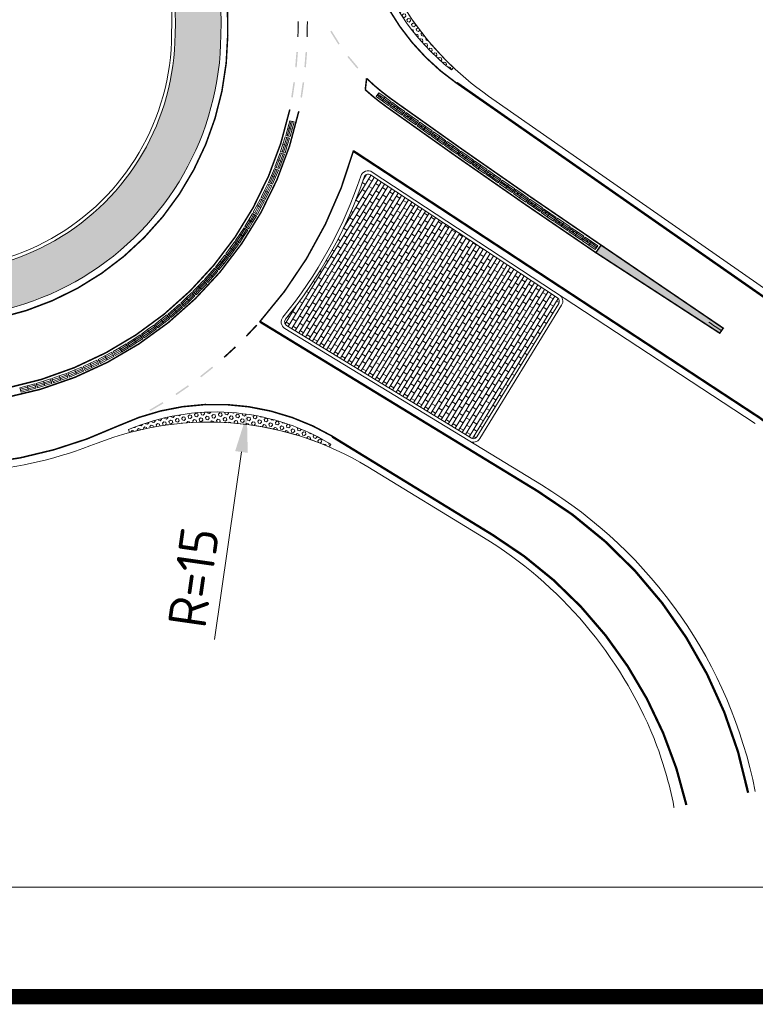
# Model space of a CAD drawing. Header units: metres. Extents: x -699 to 2316, y -1199 to 781.
# Tile 137 of 256: x -158 to -110, y -31 to 33. Entities that reach past the tile are written whole.
import ezdxf

# ---------------------------------------------------------------- set-up
doc = ezdxf.new("R2010")
doc.units = ezdxf.units.M
doc.header["$PDMODE"] = 1
for name, color, linetype, lineweight in [('N-WE-VH-KANTOPSLUITING-G', 251, 'Continuous', 35), ('N-WE-VH-KANTVERHARDING-G', 210, 'Continuous', 35), ('N-WE-VH-VERHARDING_BETON-A', 252, 'Continuous', 18), ('N-WE-VH-VERHARDING_BETONSTRAATSTEEN-A', 252, 'Continuous', 18), ('N-WE-VW-MARKERING_DIVERS-G', 7, 'Continuous', 18), ('X-XX-AL-M', 7, 'Continuous', 18)]:
    doc.layers.add(name, color=color, linetype=linetype, lineweight=lineweight)
doc.layers.add('X-XX-AL-TEKENBLAD_VIEWPORT-G', color=7, linetype='Continuous', lineweight=18, plot=False)
doc.styles.add('NLCS-ISO-M1000-T25', font='NLCS-ISO.ttf', dxfattribs={"height": 2.5})
doc.dimstyles.new('NLCS-M1000-T25-PIJL_A_L2_H2', dxfattribs={"dimtxt": 2.5, "dimasz": 2.5, "dimexe": 2, "dimexo": 2, "dimgap": 0.7, "dimtad": 1, "dimzin": 0, "dimdsep": 46, "dimtxsty": 'NLCS-ISO-M1000-T25', "dimcen": 0, "dimdle": 2, "dimclrd": 256, "dimclre": 256, "dimclrt": 256, "dimazin": 0, "dimtfac": 1, "dimtdec": 3, "dimtofl": 0, "dimtmove": 0, "dimatfit": 3, "dimfxl": 2, "dimtfillclr": 256, "dimtolj": 1, "dimtzin": 0, "dimlwd": -1, "dimlwe": -1, "dimarcsym": 0})
pattern_1 = [(45, (-158964.0722667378, -504202.5979719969), (-0.1530931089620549, 0.1530931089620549), [0.125, -0.25]), (165, (-158964.0722667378, -504202.5979719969), (-0.05603596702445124, -0.209129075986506), [0.125, -0.25]), (104.9999999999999, (-158963.9838783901, -504202.5095836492), (-0.209129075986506, -0.05603596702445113), [0.125, -0.25])]

# ---------------------------------------------------------------- blocks, each defined once
blk = doc.blocks.new('*D2312')
at = {"layer": 'Defpoints', "color": 0, "transparency": 16777216}
for p in [(-143.1748215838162, 7.647912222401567), (-145.2345506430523, -6.755560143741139)]:
    blk.add_point(p, dxfattribs=at)
at = {"layer": 'X-XX-AL-M', "transparency": 16777216}
blk.add_line((-145.2840973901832, -7.102035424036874), (-143.528726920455, 5.173088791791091), dxfattribs=at)
blk.add_solid([(-143.9411974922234, 5.232073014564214), (-143.1162563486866, 5.114104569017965), (-143.1748215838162, 7.647912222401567)], dxfattribs=at)
at = {"layer": 'X-XX-AL-M', "transparency": 16777216, "insert": (-146.6729845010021, -3.039509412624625), "char_height": 2.5, "attachment_point": 5, "rotation": 81.86174966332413, "style": 'NLCS-ISO-M1000-T25'}
blk.add_mtext('\\A1;R=15', dxfattribs=at)

msp = doc.modelspace()

# ---------------------------------------------------------------- hatches: boundary and pattern name
at = {"layer": 'N-WE-VH-VERHARDING_BETON-A'}
h = msp.add_hatch(dxfattribs=at)
h.set_pattern_fill('HONEY', color=256, scale=0.2, style=0)
h.set_pattern_definition([(0, (0, 50), (0.9525000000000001, 0.549926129), [0.635, -1.27]), (120, (0, 50), (-0.9524999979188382, 0.5499261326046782), [0.6349999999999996, -1.269999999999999]), (59.99999999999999, (0, 50), (2.081161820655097e-09, 1.099852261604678), [-1.27, 0.635])])
edge = h.paths.add_edge_path()
edge.add_arc((-163.5266976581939, 32.60123529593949), 18.64999999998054, 242.5517110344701, 359.60372892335)
edge.add_arc((-168.2587792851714, 33.39913466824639), 23.39999999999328, 357.7298905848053, 421.7525362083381)
edge.add_line((-157.1840115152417, 54.01246818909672), (-159.6625170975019, 49.94986710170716))
edge.add_arc((-168.2587797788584, 33.39913394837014), 18.64999999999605, 62.55314824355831, 179.9572613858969)
edge.add_arc((-163.5232190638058, 32.59097940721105), 23.3999999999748, 177.9867259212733, 241.7310755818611)
edge.add_line((-174.6057069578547, 11.98179548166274), (-172.1233754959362, 16.05071777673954))
edge = h.paths.add_edge_path(flags=16)
edge.add_arc((-163.5266976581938, 32.60123529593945), 15.64999999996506, 239.6418630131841, 359.7816361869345)
edge.add_arc((-168.2587792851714, 33.39913466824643), 20.39999999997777, 357.5907777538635, 419.4037620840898)
edge.add_line((-157.8754873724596, 50.95895383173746), (-160.3496327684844, 46.9034996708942))
edge.add_arc((-168.2587797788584, 33.39913394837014), 15.64999999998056, 59.6436312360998, 180.1443515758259)
edge.add_arc((-163.5232190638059, 32.59097940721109), 20.39999999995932, 177.8404325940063, 239.3791342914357)
edge.add_line((-173.9140578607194, 15.03562497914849), (-171.4362614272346, 19.09711366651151))
h = msp.add_hatch(dxfattribs=at)
h.set_pattern_fill('HEX', color=256, angle=44.99999999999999, style=0)
h.set_pattern_definition(pattern_1)
edge = h.paths.add_edge_path()
edge.add_arc((-115.9034709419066, 44.88310906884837), 19.99999999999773, 199.6458826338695, 226.6391120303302, ccw=False)
edge.add_line((-134.7392413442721, 38.1589917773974), (-134.927599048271, 38.09175060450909))
edge.add_arc((-120.8244467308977, 41.66996170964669), 14.54999999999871, 194.2365145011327, 232.0484801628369)
edge.add_line((-129.7726165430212, 30.19682974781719), (-129.6352982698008, 30.34223845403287))
h = msp.add_hatch(dxfattribs=at)
h.set_pattern_fill('HEX', color=256, angle=44.99999999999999, style=0)
h.set_pattern_definition(pattern_1)
edge = h.paths.add_edge_path()
edge.add_line((-137.8232667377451, 5.766028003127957), (-137.6809695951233, 5.679211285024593))
edge.add_line((-137.6809695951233, 5.679211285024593), (-137.76013776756, 5.495547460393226))
edge.add_arc((-145.6769550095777, -12.87083500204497), 20.00000000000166, 66.68157320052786, 105.0585600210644)
edge.add_line((-150.8730779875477, 6.442380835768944), (-150.9250392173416, 6.635512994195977))
edge.add_arc((-145.2345506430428, -6.75556014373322), 14.54999999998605, 59.37916666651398, 113.02289166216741, ccw=False)
at = {"layer": 'N-WE-VH-VERHARDING_BETONSTRAATSTEEN-A'}
h = msp.add_hatch(dxfattribs=at)
h.set_pattern_fill('AR-BRSTD', color=256, scale=0.1, angle=58.6130000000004, style=0)
h.set_pattern_definition([(58.6130000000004, (-158964.0722667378, -504202.5979719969), (-0.2276735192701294, 0.1389016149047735), []), (148.6130000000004, (-158964.0722667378, -504202.5979719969), (-0.4359999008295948, -0.2025659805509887), [0.2667, -0.2667])])
edge = h.paths.add_edge_path()
edge.add_arc((-135.2348847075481, 23.08305118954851), 0.274999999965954, 56.72633778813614, 161.404850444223)
edge.add_arc((-163.526708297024, 32.60124228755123), 29.57501245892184, 320.70252560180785, 341.40557243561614, ccw=False)
edge.add_arc((-140.4267310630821, 13.69583841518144), 0.2749999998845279, 140.7038277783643, 238.6133041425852)
edge.add_line((-140.5699542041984, 13.46107868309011), (-128.4689507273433, 6.078450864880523))
edge.add_arc((-128.3353785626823, 6.318832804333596), 0.2749999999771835, 240.9405434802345, 269.9999999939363)
edge.add_arc((-128.3353785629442, 6.318832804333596), 0.2749999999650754, 270.0000000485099, 328.4541853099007)
edge.add_line((-128.1010174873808, 6.174958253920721), (-122.7459253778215, 14.89800997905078))
edge.add_arc((-122.9802890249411, 15.04188034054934), 0.2750000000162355, 328.4535211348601, 328.45520939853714, ccw=False)
edge.add_arc((-122.9802864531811, 15.04188452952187), 0.274999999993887, 328.452497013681, 413.4477446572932)
edge.add_line((-122.8165086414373, 15.26279588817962), (-135.084009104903, 23.31296759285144))
at = {"layer": 'N-WE-VW-MARKERING_DIVERS-G'}
msp.add_hatch(color=256, dxfattribs=at).paths.add_polyline_path([(-119.970587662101, 18.7218572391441), (-120.3131799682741, 18.22921565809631), (-112.1976742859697, 12.95405125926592), (-111.9695592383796, 13.28163507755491)])

# ---------------------------------------------------------------- linework, layer by layer
at = {"layer": 'N-WE-VH-KANTOPSLUITING-G', "lineweight": 5}
for p, q in [((-134.7051311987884, 28.45512357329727), (-134.5270131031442, 28.6965235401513)), ((-134.3027979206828, 28.15826008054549), (-134.7051311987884, 28.45512357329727)), ((-134.2434252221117, 28.23872673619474), (-134.6457585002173, 28.53559022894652)), ((-134.1840525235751, 28.31919339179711), (-134.5863858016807, 28.6160568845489)), ((-134.1246798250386, 28.39966004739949), (-134.5270131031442, 28.6965235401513)), ((-134.3027979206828, 28.15826008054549), (-134.1246798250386, 28.39966004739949)), ((-133.722346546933, 28.10279655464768), (-134.1246798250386, 28.39966004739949)), ((-133.9004646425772, 27.86139658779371), (-134.3027979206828, 28.15826008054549)), ((-133.8410919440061, 27.94186324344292), (-134.2434252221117, 28.23872673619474)), ((-133.7817192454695, 28.0223298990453), (-134.1840525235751, 28.31919339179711)), ((-133.9004646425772, 27.86139658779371), (-133.722346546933, 28.10279655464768)), ((-133.8136033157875, 27.80705489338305), (-133.6390601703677, 28.05105220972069)), ((-133.4069411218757, 27.51614965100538), (-133.8136033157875, 27.80705489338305)), ((-133.3487600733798, 27.59748208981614), (-133.7554222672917, 27.88838733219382)), ((-133.2905790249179, 27.67881452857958), (-133.6972412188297, 27.96971977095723)), ((-133.2323979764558, 27.76014696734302), (-133.6390601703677, 28.05105220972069)), ((-133.4069411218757, 27.51614965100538), (-133.2323979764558, 27.76014696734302)), ((-132.825735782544, 27.46924172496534), (-133.2323979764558, 27.76014696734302)), ((-133.0002789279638, 27.2252444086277), (-133.4069411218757, 27.51614965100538)), ((-132.942097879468, 27.30657684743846), (-133.3487600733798, 27.59748208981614)), ((-132.883916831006, 27.3879092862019), (-133.2905790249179, 27.67881452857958)), ((-133.0002789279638, 27.2252444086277), (-132.825735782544, 27.46924172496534)), ((-132.9186690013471, 27.1669779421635), (-132.7445737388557, 27.41129503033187)), ((-132.511473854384, 26.87681917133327), (-132.9186690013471, 27.1669779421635)), ((-132.4534421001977, 26.9582582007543), (-132.8606372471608, 27.24841697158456)), ((-132.3954103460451, 27.03969723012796), (-132.8026054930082, 27.32985600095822)), ((-132.3373785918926, 27.12113625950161), (-132.7445737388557, 27.41129503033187)), ((-132.511473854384, 26.87681917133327), (-132.3373785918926, 27.12113625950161)), ((-131.9301834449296, 26.83097748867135), (-132.3373785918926, 27.12113625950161)), ((-140.5008340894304, 26.38576307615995), (-140.3705306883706, 26.86848558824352)), ((-140.4042895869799, 26.35970239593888), (-140.2739861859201, 26.84242490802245)), ((-140.3705306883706, 26.86848558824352), (-140.0808971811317, 26.79030354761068)), ((-140.3077450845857, 26.33364171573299), (-140.177441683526, 26.81636422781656)), ((-140.2112005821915, 26.30758103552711), (-140.0808971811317, 26.79030354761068)), ((-132.1042787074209, 26.58666040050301), (-132.511473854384, 26.87681917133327)), ((-132.0462469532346, 26.66809942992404), (-132.4534421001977, 26.9582582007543)), ((-131.9882151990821, 26.7495384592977), (-132.3954103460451, 27.03969723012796)), ((-132.1042787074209, 26.58666040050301), (-131.9301834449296, 26.83097748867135)), ((-132.0225620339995, 26.52854373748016), (-131.848915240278, 26.77317977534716)), ((-131.6148353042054, 26.23913241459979), (-132.0225620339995, 26.52854373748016)), ((-131.5569530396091, 26.3206777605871), (-131.9646797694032, 26.61008908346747)), ((-131.4990707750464, 26.40222310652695), (-131.9067975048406, 26.69163442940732)), ((-131.4411885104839, 26.48376845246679), (-131.848915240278, 26.77317977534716)), ((-131.6148353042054, 26.23913241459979), (-131.4411885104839, 26.48376845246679)), ((-131.0334617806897, 26.19435712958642), (-131.4411885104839, 26.48376845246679)), ((-140.8097910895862, 25.3373077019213), (-140.6575074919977, 25.81355312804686)), ((-140.6575074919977, 25.81355312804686), (-140.3717602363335, 25.72218296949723)), ((-140.6311374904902, 25.90304056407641), (-140.5008340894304, 26.38576307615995)), ((-140.6311374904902, 25.90304056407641), (-140.3415039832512, 25.82485852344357)), ((-140.5345929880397, 25.87697988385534), (-140.4042895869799, 26.35970239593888)), ((-140.5008340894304, 26.38576307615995), (-140.2112005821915, 26.30758103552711)), ((-140.4380484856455, 25.85091920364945), (-140.3077450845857, 26.33364171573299)), ((-140.3415039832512, 25.82485852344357), (-140.2112005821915, 26.30758103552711)), ((-131.2071085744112, 25.94972109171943), (-131.6148353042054, 26.23913241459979)), ((-131.1492263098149, 26.03126643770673), (-131.5569530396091, 26.3206777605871)), ((-131.0913440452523, 26.11281178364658), (-131.4990707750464, 26.40222310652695)), ((-131.2071085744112, 25.94972109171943), (-131.0334617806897, 26.19435712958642)), ((-131.1252854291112, 25.89175442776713), (-130.9520876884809, 26.13670859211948)), ((-130.7170284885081, 25.60309152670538), (-131.1252854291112, 25.89175442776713)), ((-130.6592959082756, 25.6847429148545), (-131.0675528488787, 25.97340581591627)), ((-130.6015633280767, 25.76639430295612), (-131.0098202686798, 26.05505720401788)), ((-130.5438307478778, 25.84804569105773), (-130.9520876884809, 26.13670859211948)), ((-130.7170284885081, 25.60309152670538), (-130.5438307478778, 25.84804569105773)), ((-130.1355738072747, 25.55938278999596), (-130.5438307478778, 25.84804569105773)), ((-140.9620746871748, 24.8610622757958), (-140.8097910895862, 25.3373077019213)), ((-140.8668256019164, 24.83060555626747), (-140.7145420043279, 25.30685098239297)), ((-140.8097910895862, 25.3373077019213), (-140.524043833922, 25.24593754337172)), ((-140.7715765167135, 24.80014883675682), (-140.6192929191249, 25.27639426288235)), ((-140.7145420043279, 25.30685098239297), (-140.5622584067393, 25.78309640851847)), ((-140.6763274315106, 24.76969211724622), (-140.524043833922, 25.24593754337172)), ((-140.6192929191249, 25.27639426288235), (-140.4670093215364, 25.75263968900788)), ((-140.524043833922, 25.24593754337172), (-140.3717602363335, 25.72218296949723)), ((-130.308771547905, 25.31442862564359), (-130.7170284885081, 25.60309152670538)), ((-130.2510389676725, 25.39608001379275), (-130.6592959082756, 25.6847429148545)), ((-130.1933063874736, 25.47773140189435), (-130.6015633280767, 25.76639430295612)), ((-130.308771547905, 25.31442862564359), (-130.1355738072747, 25.55938278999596)), ((-130.2268422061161, 25.25661215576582), (-130.0540941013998, 25.50188362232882)), ((-129.8180564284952, 24.96869864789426), (-130.2268422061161, 25.25661215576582)), ((-129.7604737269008, 25.05045580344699), (-130.1692595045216, 25.33836931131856)), ((-129.7028910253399, 25.13221295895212), (-130.1116768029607, 25.42012646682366)), ((-129.645308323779, 25.21397011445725), (-130.0540941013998, 25.50188362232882)), ((-129.8180564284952, 24.96869864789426), (-129.645308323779, 25.21397011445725)), ((-129.2365225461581, 24.92605660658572), (-129.645308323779, 25.21397011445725)), ((-141.1664610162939, 24.30410894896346), (-140.9925170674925, 24.7728770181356)), ((-141.0727074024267, 24.26932015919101), (-140.8987634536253, 24.73808822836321)), ((-140.9925170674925, 24.7728770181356), (-140.7112562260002, 24.66851064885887)), ((-140.9789537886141, 24.23453136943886), (-140.8050098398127, 24.70329943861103)), ((-140.9620746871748, 24.8610622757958), (-140.6763274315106, 24.76969211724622)), ((-140.8852001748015, 24.1997425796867), (-140.7112562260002, 24.66851064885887)), ((-129.4092706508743, 24.68078514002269), (-129.8180564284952, 24.96869864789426)), ((-129.3516879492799, 24.76254229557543), (-129.7604737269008, 25.05045580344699)), ((-129.294105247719, 24.84429945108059), (-129.7028910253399, 25.13221295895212)), ((-129.4092706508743, 24.68078514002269), (-129.2365225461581, 24.92605660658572)), ((-129.327235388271, 24.62311905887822), (-129.154937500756, 24.86870700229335)), ((-128.9179221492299, 24.33595591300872), (-129.327235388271, 24.62311905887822)), ((-128.860489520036, 24.41781856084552), (-129.2698027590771, 24.70498170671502)), ((-128.8030568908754, 24.49968120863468), (-129.2123701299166, 24.78684435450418)), ((-128.7456242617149, 24.58154385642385), (-129.154937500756, 24.86870700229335)), ((-128.9179221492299, 24.33595591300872), (-128.7456242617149, 24.58154385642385)), ((-128.3363110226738, 24.29438071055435), (-128.7456242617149, 24.58154385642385)), ((-141.3404049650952, 23.83534087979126), (-141.1664610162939, 24.30410894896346)), ((-141.2466513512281, 23.80055209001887), (-141.0727074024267, 24.26932015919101)), ((-141.1664610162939, 24.30410894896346), (-140.8852001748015, 24.1997425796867)), ((-141.1528977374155, 23.76576330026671), (-140.9789537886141, 24.23453136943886)), ((-141.0591441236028, 23.73097451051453), (-140.8852001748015, 24.1997425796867)), ((-128.5086089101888, 24.04879276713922), (-128.9179221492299, 24.33595591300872)), ((-128.4511762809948, 24.13065541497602), (-128.860489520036, 24.41781856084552)), ((-128.3937436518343, 24.21251806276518), (-128.8030568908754, 24.49968120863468)), ((-128.5086089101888, 24.04879276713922), (-128.3363110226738, 24.29438071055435)), ((-128.4264680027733, 23.9912772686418), (-128.2546209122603, 24.23718086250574)), ((-128.0166286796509, 23.70486545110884), (-128.4264680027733, 23.9912772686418)), ((-127.9593463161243, 23.78683331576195), (-128.3691856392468, 24.0732451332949)), ((-127.902063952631, 23.86880118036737), (-128.3119032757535, 24.15521299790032)), ((-127.8447815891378, 23.95076904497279), (-128.2546209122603, 24.23718086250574)), ((-128.0166286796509, 23.70486545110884), (-127.8447815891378, 23.95076904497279)), ((-127.4922246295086, 23.58238936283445), (-127.902063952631, 23.86880118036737)), ((-127.4349422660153, 23.66435722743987), (-127.8447815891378, 23.95076904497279)), ((-141.7653337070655, 22.82803072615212), (-141.5700947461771, 23.28833687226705)), ((-141.6732724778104, 22.78898293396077), (-141.4780335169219, 23.2492890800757)), ((-141.5700947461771, 23.28833687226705), (-141.3748557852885, 23.74864301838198)), ((-141.5700947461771, 23.28833687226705), (-141.2939110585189, 23.17119349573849)), ((-141.4780335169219, 23.2492890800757), (-141.2827945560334, 23.70959522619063)), ((-141.3859722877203, 23.21024128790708), (-141.1907333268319, 23.67054743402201)), ((-141.3748557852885, 23.74864301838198), (-141.0986720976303, 23.63149964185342)), ((-141.3404049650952, 23.83534087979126), (-141.0591441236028, 23.73097451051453)), ((-141.2939110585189, 23.17119349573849), (-141.0986720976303, 23.63149964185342)), ((-127.6067893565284, 23.41845363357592), (-128.0166286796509, 23.70486545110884)), ((-127.5495069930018, 23.50042149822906), (-127.9593463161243, 23.78683331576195)), ((-127.6067893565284, 23.41845363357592), (-127.4349422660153, 23.66435722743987)), ((-127.5245430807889, 23.36108891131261), (-127.3531473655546, 23.60730732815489)), ((-127.1141790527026, 23.07542938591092), (-127.5245430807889, 23.36108891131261)), ((-127.0570471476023, 23.15750219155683), (-127.4674111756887, 23.44316171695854)), ((-126.9999152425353, 23.23957499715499), (-127.4102792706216, 23.5252345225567)), ((-126.9427833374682, 23.32164780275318), (-127.3531473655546, 23.60730732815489)), ((-127.1141790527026, 23.07542938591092), (-126.9427833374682, 23.32164780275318)), ((-126.5895512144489, 22.95391547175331), (-126.9999152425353, 23.23957499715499)), ((-126.5324193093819, 23.03598827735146), (-126.9427833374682, 23.32164780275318)), ((-142.0198445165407, 22.29212492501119), (-141.803720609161, 22.74300235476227)), ((-141.929669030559, 22.24890014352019), (-141.7135451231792, 22.69977757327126)), ((-141.8394935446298, 22.20567536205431), (-141.6233696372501, 22.65655279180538)), ((-141.803720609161, 22.74300235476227), (-141.5331941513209, 22.6133280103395)), ((-141.7653337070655, 22.82803072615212), (-141.4891500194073, 22.71088734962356)), ((-141.7493180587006, 22.16245058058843), (-141.5331941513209, 22.6133280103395)), ((-141.5812112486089, 22.74993514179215), (-141.3859722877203, 23.21024128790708)), ((-141.4891500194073, 22.71088734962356), (-141.2939110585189, 23.17119349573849)), ((-126.7038150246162, 22.78976986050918), (-127.1141790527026, 23.07542938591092)), ((-126.6466831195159, 22.87184266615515), (-127.0570471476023, 23.15750219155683)), ((-126.7038150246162, 22.78976986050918), (-126.5324193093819, 23.03598827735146)), ((-126.6214636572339, 22.73255610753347), (-126.4505198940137, 22.97908851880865)), ((-126.2105763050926, 22.44764983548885), (-126.6214636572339, 22.73255610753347)), ((-126.1535950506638, 22.52982730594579), (-126.564482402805, 22.81473357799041)), ((-126.0966137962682, 22.61200477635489), (-126.5075011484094, 22.89691104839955)), ((-126.0396325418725, 22.694182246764), (-126.4505198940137, 22.97908851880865)), ((-126.2105763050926, 22.44764983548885), (-126.0396325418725, 22.694182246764)), ((-125.6857264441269, 22.32709850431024), (-126.0966137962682, 22.61200477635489)), ((-125.6287451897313, 22.40927597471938), (-126.0396325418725, 22.694182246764)), ((-142.2359684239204, 21.84124749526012), (-142.0198445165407, 22.29212492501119)), ((-142.1457929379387, 21.79802271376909), (-141.929669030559, 22.24890014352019)), ((-142.0556174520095, 21.75479793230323), (-141.8394935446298, 22.20567536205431)), ((-142.0198445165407, 22.29212492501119), (-141.7493180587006, 22.16245058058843)), ((-141.9654419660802, 21.71157315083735), (-141.7493180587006, 22.16245058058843)), ((-125.7996889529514, 22.1627435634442), (-126.2105763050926, 22.44764983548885)), ((-125.7427076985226, 22.24492103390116), (-126.1535950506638, 22.52982730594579)), ((-125.7996889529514, 22.1627435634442), (-125.6287451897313, 22.40927597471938)), ((-125.7172327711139, 22.10568097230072), (-125.5467415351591, 22.35252654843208)), ((-125.3058234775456, 21.82152891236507), (-125.7172327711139, 22.10568097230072)), ((-125.2489930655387, 21.90381077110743), (-125.6604023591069, 22.18796283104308)), ((-125.1921626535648, 21.98609262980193), (-125.603571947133, 22.27024468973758)), ((-125.1353322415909, 22.06837448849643), (-125.5467415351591, 22.35252654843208)), ((-125.3058234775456, 21.82152891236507), (-125.1353322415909, 22.06837448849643)), ((-124.7807533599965, 21.70194056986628), (-125.1921626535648, 21.98609262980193)), ((-124.7239229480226, 21.78422242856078), (-125.1353322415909, 22.06837448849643)), ((-142.7513206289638, 20.87706375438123), (-142.5147657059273, 21.31756547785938)), ((-142.5147657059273, 21.31756547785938), (-142.278210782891, 21.75806720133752)), ((-142.5147657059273, 21.31756547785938), (-142.2504646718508, 21.17563252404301)), ((-142.4266653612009, 21.27025449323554), (-142.1901104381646, 21.71075621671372)), ((-142.3385650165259, 21.22294350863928), (-142.1020100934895, 21.66344523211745)), ((-142.278210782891, 21.75806720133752), (-142.0139097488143, 21.61613424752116)), ((-142.2504646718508, 21.17563252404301), (-142.0139097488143, 21.61613424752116)), ((-142.2359684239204, 21.84124749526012), (-141.9654419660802, 21.71157315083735)), ((-124.8944141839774, 21.53737685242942), (-125.3058234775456, 21.82152891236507)), ((-124.8375837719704, 21.61965871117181), (-125.2489930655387, 21.90381077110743)), ((-124.8944141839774, 21.53737685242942), (-124.7239229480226, 21.78422242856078)), ((-124.8118534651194, 21.48046561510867), (-124.6418153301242, 21.72762352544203)), ((-124.3999236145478, 21.19706872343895), (-124.8118534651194, 21.48046561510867)), ((-124.343244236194, 21.27945469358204), (-124.7551740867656, 21.56285158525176)), ((-124.2865648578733, 21.36184066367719), (-124.6984947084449, 21.64523755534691)), ((-124.2298854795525, 21.4442266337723), (-124.6418153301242, 21.72762352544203)), ((-124.3999236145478, 21.19706872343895), (-124.2298854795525, 21.4442266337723)), ((-123.9313143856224, 20.99605780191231), (-124.343244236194, 21.27945469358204)), ((-123.8746350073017, 21.07844377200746), (-124.2865648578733, 21.36184066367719)), ((-123.8179556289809, 21.16082974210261), (-124.2298854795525, 21.4442266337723)), ((-143.0538188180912, 20.36670542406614), (-142.7973297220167, 20.79590624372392)), ((-142.9679786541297, 20.31540760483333), (-142.7114895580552, 20.7446084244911)), ((-142.8821384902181, 20.26410978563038), (-142.6256493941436, 20.69331060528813)), ((-142.7973297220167, 20.79590624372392), (-142.539809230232, 20.64201278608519)), ((-142.7962983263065, 20.21281196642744), (-142.539809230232, 20.64201278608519)), ((-142.7513206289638, 20.87706375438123), (-142.4870195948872, 20.73513080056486)), ((-142.6632202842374, 20.82975276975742), (-142.4266653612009, 21.27025449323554)), ((-142.5751199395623, 20.78244178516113), (-142.3385650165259, 21.22294350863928)), ((-142.4870195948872, 20.73513080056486), (-142.2504646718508, 21.17563252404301)), ((-123.9879937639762, 20.91367183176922), (-124.3999236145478, 21.19706872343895)), ((-123.9879937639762, 20.91367183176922), (-123.8179556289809, 21.16082974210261)), ((-123.9053287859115, 20.85691213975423), (-123.7357443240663, 21.10438155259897)), ((-123.4928797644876, 20.57427137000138), (-123.9053287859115, 20.85691213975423)), ((-123.4363516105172, 20.65676117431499), (-123.8488006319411, 20.93940194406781)), ((-123.3798234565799, 20.73925097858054), (-123.7922724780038, 21.02189174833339)), ((-123.3232953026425, 20.82174078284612), (-123.7357443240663, 21.10438155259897)), ((-123.4928797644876, 20.57427137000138), (-123.3232953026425, 20.82174078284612)), ((-123.0239025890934, 20.37412040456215), (-123.4363516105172, 20.65676117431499)), ((-122.967374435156, 20.45661020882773), (-123.3798234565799, 20.73925097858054)), ((-122.9108462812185, 20.5391000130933), (-123.3232953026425, 20.82174078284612)), ((-143.3103079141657, 19.93750460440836), (-143.0538188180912, 20.36670542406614)), ((-143.2244677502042, 19.88620678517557), (-142.9679786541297, 20.31540760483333)), ((-143.1386275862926, 19.8349089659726), (-142.8821384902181, 20.26410978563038)), ((-143.0538188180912, 20.36670542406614), (-142.7962983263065, 20.21281196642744)), ((-143.0527874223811, 19.78361114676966), (-142.7962983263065, 20.21281196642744)), ((-123.0804307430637, 20.29163060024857), (-123.4928797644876, 20.57427137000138)), ((-123.0804307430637, 20.29163060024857), (-122.9108462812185, 20.5391000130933)), ((-122.9976617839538, 20.23502264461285), (-122.8285315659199, 20.48280272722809)), ((-122.584694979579, 19.9531389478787), (-122.9976617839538, 20.23502264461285)), ((-122.5283182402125, 20.03573230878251), (-122.9412850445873, 20.31761600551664)), ((-122.4719415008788, 20.11832566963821), (-122.8849083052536, 20.40020936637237)), ((-122.4155647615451, 20.20091903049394), (-122.8285315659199, 20.48280272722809)), ((-122.584694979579, 19.9531389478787), (-122.4155647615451, 20.20091903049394)), ((-122.1153514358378, 19.75384861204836), (-122.5283182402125, 20.03573230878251)), ((-122.0589746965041, 19.83644197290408), (-122.4719415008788, 20.11832566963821)), ((-122.0025979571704, 19.91903533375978), (-122.4155647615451, 20.20091903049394)), ((-143.9117562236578, 19.02454342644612), (-143.6358716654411, 19.44154188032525)), ((-143.8283565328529, 18.9693665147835), (-143.5524719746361, 19.38636496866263)), ((-143.6358716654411, 19.44154188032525), (-143.3599871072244, 19.85854033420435)), ((-143.6358716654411, 19.44154188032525), (-143.3856725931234, 19.27601114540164)), ((-143.5524719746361, 19.38636496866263), (-143.2765874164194, 19.80336342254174)), ((-143.4690722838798, 19.33118805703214), (-143.1931877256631, 19.74818651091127)), ((-143.3856725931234, 19.27601114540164), (-143.1097880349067, 19.69300959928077)), ((-143.3599871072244, 19.85854033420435), (-143.1097880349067, 19.69300959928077)), ((-143.3103079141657, 19.93750460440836), (-143.0527874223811, 19.78361114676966)), ((-122.1717281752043, 19.67125525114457), (-122.584694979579, 19.9531389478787)), ((-122.1717281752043, 19.67125525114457), (-122.0025979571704, 19.91903533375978)), ((-122.0888555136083, 19.61479922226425), (-121.9201801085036, 19.86288914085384)), ((-121.6753723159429, 19.33367354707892), (-122.0888555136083, 19.61479922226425)), ((-121.6191471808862, 19.41637018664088), (-122.0326303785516, 19.69749586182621)), ((-121.5629220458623, 19.49906682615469), (-121.9764052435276, 19.78019250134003)), ((-121.5066969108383, 19.58176346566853), (-121.9201801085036, 19.86288914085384)), ((-121.6753723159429, 19.33367354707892), (-121.5066969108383, 19.58176346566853)), ((-121.2056639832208, 19.13524451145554), (-121.6191471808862, 19.41637018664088)), ((-121.1494388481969, 19.21794115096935), (-121.5629220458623, 19.49906682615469)), ((-121.0932137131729, 19.30063779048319), (-121.5066969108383, 19.58176346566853)), ((-144.259701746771, 18.54401799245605), (-143.9650011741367, 18.94793824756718)), ((-144.1789176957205, 18.48507787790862), (-143.8842171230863, 18.88899813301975)), ((-144.0981336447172, 18.4261377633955), (-143.8034330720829, 18.83005801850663)), ((-144.0173495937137, 18.36719764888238), (-143.7226490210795, 18.77111790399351)), ((-143.9650011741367, 18.94793824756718), (-143.7226490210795, 18.77111790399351)), ((-143.9117562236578, 19.02454342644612), (-143.6615571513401, 18.85901269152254)), ((-143.7449568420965, 18.91418960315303), (-143.4690722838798, 19.33118805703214)), ((-143.6615571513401, 18.85901269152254), (-143.3856725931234, 19.27601114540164)), ((-121.2618891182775, 19.05254787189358), (-121.6753723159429, 19.33367354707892)), ((-121.2618891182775, 19.05254787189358), (-121.0932137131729, 19.30063779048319)), ((-121.1789130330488, 18.99624395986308), (-121.0106930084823, 19.24464287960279)), ((-120.7649148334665, 18.71587725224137), (-121.1789130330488, 18.99624395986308)), ((-120.7088414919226, 18.79867689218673), (-121.1228396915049, 19.07904359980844)), ((-120.6527681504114, 18.88147653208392), (-121.0667663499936, 19.16184323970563)), ((-120.5966948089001, 18.96427617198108), (-121.0106930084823, 19.24464287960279)), ((-120.7649148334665, 18.71587725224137), (-120.5966948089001, 18.96427617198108)), ((-120.3509166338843, 18.43551054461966), (-120.7649148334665, 18.71587725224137)), ((-120.2948432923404, 18.51831018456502), (-120.7088414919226, 18.79867689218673)), ((-120.2387699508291, 18.60110982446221), (-120.6527681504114, 18.88147653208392)), ((-120.1826966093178, 18.68390946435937), (-120.5966948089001, 18.96427617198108)), ((-144.9239988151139, 17.67601885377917), (-144.6111011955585, 18.06601254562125)), ((-144.6111011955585, 18.06601254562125), (-144.3771049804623, 17.87827397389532)), ((-144.5544023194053, 18.14009773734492), (-144.259701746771, 18.54401799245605)), ((-144.5544023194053, 18.14009773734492), (-144.312050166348, 17.96327739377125)), ((-144.4736182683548, 18.08115762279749), (-144.1789176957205, 18.48507787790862)), ((-144.3928342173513, 18.02221750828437), (-144.0981336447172, 18.4261377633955)), ((-144.312050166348, 17.96327739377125), (-144.0173495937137, 18.36719764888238)), ((-144.259701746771, 18.54401799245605), (-144.0173495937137, 18.36719764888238)), ((-120.3509166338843, 18.43551054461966), (-120.1826966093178, 18.68390946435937)), ((-145.2368964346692, 17.28602516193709), (-144.9239988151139, 17.67601885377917)), ((-145.1588976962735, 17.22344563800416), (-144.8460000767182, 17.61343932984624)), ((-145.0808989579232, 17.16086611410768), (-144.7680013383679, 17.55085980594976)), ((-145.0029002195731, 17.09828659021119), (-144.6900026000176, 17.48828028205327)), ((-144.9239988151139, 17.67601885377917), (-144.6900026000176, 17.48828028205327)), ((-144.8460000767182, 17.61343932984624), (-144.5331024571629, 18.00343302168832)), ((-144.7680013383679, 17.55085980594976), (-144.4551037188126, 17.94085349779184)), ((-144.6900026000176, 17.48828028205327), (-144.3771049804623, 17.87827397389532)), ((-145.957805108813, 16.46411953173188), (-145.6273676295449, 16.83936754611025)), ((-145.8827555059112, 16.39803203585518), (-145.552318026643, 16.77328005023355)), ((-145.6273676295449, 16.83936754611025), (-145.2969301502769, 17.21461556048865)), ((-145.6273676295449, 16.83936754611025), (-145.4022188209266, 16.64110505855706)), ((-145.552318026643, 16.77328005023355), (-145.221880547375, 17.14852806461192)), ((-145.4772684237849, 16.70719255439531), (-145.1468309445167, 17.08244056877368)), ((-145.4022188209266, 16.64110505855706), (-145.0717813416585, 17.01635307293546)), ((-145.2969301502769, 17.21461556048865), (-145.0717813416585, 17.01635307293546)), ((-145.2368964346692, 17.28602516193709), (-145.0029002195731, 17.09828659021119)), ((-146.3683308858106, 16.03582131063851), (-146.0210475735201, 16.39553550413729)), ((-146.2963880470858, 15.96636464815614), (-145.9491047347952, 16.32607884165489)), ((-146.2244452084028, 15.89690798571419), (-145.8771618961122, 16.25662217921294)), ((-146.1525023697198, 15.82745132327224), (-145.8052190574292, 16.18716551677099)), ((-146.0210475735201, 16.39553550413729), (-145.8052190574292, 16.18716551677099)), ((-145.957805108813, 16.46411953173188), (-145.7326563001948, 16.26585704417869)), ((-145.807705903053, 16.33194454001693), (-145.4772684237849, 16.70719255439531)), ((-145.7326563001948, 16.26585704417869), (-145.4022188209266, 16.64110505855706)), ((-147.1453323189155, 15.26706785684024), (-146.781932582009, 15.61049271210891)), ((-147.0766473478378, 15.19438790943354), (-146.7132476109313, 15.53781276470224)), ((-146.781932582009, 15.61049271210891), (-146.5758776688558, 15.39245286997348)), ((-146.7156141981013, 15.67610711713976), (-146.3683308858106, 16.03582131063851)), ((-146.7156141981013, 15.67610711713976), (-146.4997856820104, 15.4677371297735)), ((-146.6436713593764, 15.6066504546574), (-146.2963880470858, 15.96636464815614)), ((-146.5717285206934, 15.53719379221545), (-146.2244452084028, 15.89690798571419)), ((-146.4997856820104, 15.4677371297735), (-146.1525023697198, 15.82745132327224)), ((-146.3683308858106, 16.03582131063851), (-146.1525023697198, 15.82745132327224)), ((-147.9567399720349, 14.5347218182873), (-147.5779870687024, 14.86113603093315)), ((-147.5779870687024, 14.86113603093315), (-147.3821385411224, 14.63388428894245)), ((-147.5087320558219, 14.92364300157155), (-147.1453323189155, 15.26706785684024)), ((-147.5087320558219, 14.92364300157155), (-147.3026771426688, 14.70560315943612)), ((-147.4400470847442, 14.85096305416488), (-147.0766473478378, 15.19438790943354)), ((-147.3713621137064, 14.7782831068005), (-147.0079623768, 15.12170796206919)), ((-147.3026771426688, 14.70560315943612), (-146.9392774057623, 15.04902801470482)), ((-147.1453323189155, 15.26706785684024), (-146.9392774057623, 15.04902801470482)), ((-147.0079623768, 15.12170796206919), (-146.6445626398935, 15.46513281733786)), ((-146.9392774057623, 15.04902801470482), (-146.5758776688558, 15.39245286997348)), ((-148.3354928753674, 14.20830760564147), (-147.9567399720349, 14.5347218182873)), ((-148.3354928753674, 14.20830760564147), (-148.1396443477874, 13.98105586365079)), ((-148.2702100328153, 14.13255702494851), (-147.8914571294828, 14.45897123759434)), ((-148.2049271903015, 14.05680644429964), (-147.826174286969, 14.3832206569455)), ((-148.1396443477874, 13.98105586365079), (-147.7608914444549, 14.30747007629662)), ((-147.9567399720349, 14.5347218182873), (-147.7608914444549, 14.30747007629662)), ((-147.8914571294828, 14.45897123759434), (-147.5127042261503, 14.7853854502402)), ((-147.826174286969, 14.3832206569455), (-147.4474213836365, 14.70963486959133)), ((-147.7608914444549, 14.30747007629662), (-147.3821385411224, 14.63388428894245)), ((-149.1941601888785, 13.53160336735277), (-148.8008496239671, 13.84032136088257)), ((-149.132416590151, 13.45294125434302), (-148.7391060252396, 13.76165924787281)), ((-149.0706729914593, 13.37427914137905), (-148.6773624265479, 13.68299713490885)), ((-149.0089293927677, 13.29561702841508), (-148.6156188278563, 13.60433502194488)), ((-148.8008496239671, 13.84032136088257), (-148.4075390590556, 14.14903935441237)), ((-148.8008496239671, 13.84032136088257), (-148.6156188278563, 13.60433502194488)), ((-148.7391060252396, 13.76165924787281), (-148.3457954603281, 14.07037724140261)), ((-148.6773624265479, 13.68299713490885), (-148.2840518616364, 13.99171512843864)), ((-148.6156188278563, 13.60433502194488), (-148.2223082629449, 13.91305301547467)), ((-148.4075390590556, 14.14903935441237), (-148.2223082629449, 13.91305301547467)), ((-150.0829305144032, 12.89495158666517), (-149.6758883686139, 13.18532495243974)), ((-150.0248558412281, 12.81354315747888), (-149.6178136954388, 13.10391652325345)), ((-149.9667811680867, 12.73213472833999), (-149.5597390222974, 13.02250809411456)), ((-149.9087064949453, 12.65072629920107), (-149.501664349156, 12.94109966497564)), ((-149.6758883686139, 13.18532495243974), (-149.2688462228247, 13.47569831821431)), ((-149.6758883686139, 13.18532495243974), (-149.501664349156, 12.94109966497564)), ((-149.6178136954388, 13.10391652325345), (-149.2107715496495, 13.39428988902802)), ((-149.5597390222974, 13.02250809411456), (-149.1526968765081, 13.31288145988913)), ((-149.501664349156, 12.94109966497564), (-149.0946222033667, 13.23147303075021)), ((-149.2688462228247, 13.47569831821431), (-149.0946222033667, 13.23147303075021)), ((-149.1941601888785, 13.53160336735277), (-149.0089293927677, 13.29561702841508)), ((-151.5113405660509, 11.99896145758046), (-151.079427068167, 12.25085574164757)), ((-151.079427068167, 12.25085574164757), (-150.9282904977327, 11.99170764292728)), ((-150.9999371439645, 12.29968944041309), (-150.5800183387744, 12.57110829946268)), ((-150.9999371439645, 12.29968944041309), (-150.837085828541, 12.04773815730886)), ((-150.9456533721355, 12.21570567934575), (-150.5257345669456, 12.48712453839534)), ((-150.8913696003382, 12.13172191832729), (-150.4714507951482, 12.4031407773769)), ((-150.837085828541, 12.04773815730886), (-150.4171670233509, 12.31915701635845)), ((-150.5800183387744, 12.57110829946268), (-150.1600995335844, 12.84252715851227)), ((-150.5800183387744, 12.57110829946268), (-150.4171670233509, 12.31915701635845)), ((-150.5257345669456, 12.48712453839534), (-150.1058157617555, 12.75854339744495)), ((-150.4714507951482, 12.4031407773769), (-150.0515319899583, 12.67455963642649)), ((-150.4171670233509, 12.31915701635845), (-149.9972482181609, 12.59057587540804)), ((-150.1600995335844, 12.84252715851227), (-149.9972482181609, 12.59057587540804)), ((-150.0829305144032, 12.89495158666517), (-149.9087064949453, 12.65072629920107)), ((-152.4678989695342, 11.47008612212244), (-152.0248979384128, 11.70192677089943)), ((-152.4215308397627, 11.38148591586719), (-151.9785298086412, 11.61332656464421)), ((-152.0248979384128, 11.70192677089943), (-151.8857935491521, 11.43612615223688)), ((-151.9432540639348, 11.74706717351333), (-151.5113405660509, 11.99896145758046)), ((-151.9432540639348, 11.74706717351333), (-151.7921174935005, 11.48791907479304)), ((-151.8928752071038, 11.66068447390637), (-151.4609617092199, 11.91257875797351)), ((-151.8424963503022, 11.57430177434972), (-151.4105828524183, 11.82619605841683)), ((-151.7921174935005, 11.48791907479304), (-151.3602039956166, 11.73981335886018)), ((-151.5113405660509, 11.99896145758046), (-151.3602039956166, 11.73981335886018)), ((-151.4609617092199, 11.91257875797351), (-151.029048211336, 12.16447304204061)), ((-151.4105828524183, 11.82619605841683), (-150.9786693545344, 12.07809034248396)), ((-151.3602039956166, 11.73981335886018), (-150.9282904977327, 11.99170764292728)), ((-153.9008425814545, 10.77429303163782), (-153.4476844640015, 10.9855931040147)), ((-153.4476844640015, 10.9855931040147), (-152.9945263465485, 11.1968931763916)), ((-153.4476844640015, 10.9855931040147), (-153.3209044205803, 10.71369823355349)), ((-153.4054244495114, 10.89496148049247), (-152.9522663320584, 11.10626155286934)), ((-153.3631644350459, 10.80432985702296), (-152.9100063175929, 11.01562992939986)), ((-152.9945263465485, 11.1968931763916), (-152.8677463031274, 10.92499830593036)), ((-152.9109000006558, 11.23824547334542), (-152.4678989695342, 11.47008612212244)), ((-152.9109000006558, 11.23824547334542), (-152.7717956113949, 10.97244485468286)), ((-152.8645318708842, 11.14964526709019), (-152.4215308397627, 11.38148591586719)), ((-152.8181637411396, 11.06104506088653), (-152.3751627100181, 11.29288570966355)), ((-152.7717956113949, 10.97244485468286), (-152.3287945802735, 11.20428550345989)), ((-152.4678989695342, 11.47008612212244), (-152.3287945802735, 11.20428550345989)), ((-152.3751627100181, 11.29288570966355), (-151.9321616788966, 11.52472635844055)), ((-152.3287945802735, 11.20428550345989), (-151.8857935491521, 11.43612615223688)), ((-155.4686607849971, 10.15372903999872), (-154.9980631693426, 10.32266063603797)), ((-154.9980631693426, 10.32266063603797), (-154.896704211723, 10.04030206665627)), ((-154.9110026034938, 10.35618430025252), (-154.4486391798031, 10.54649999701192)), ((-154.9110026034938, 10.35618430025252), (-154.7968131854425, 10.07876624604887)), ((-154.8729394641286, 10.26371161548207), (-154.4105760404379, 10.45402731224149)), ((-154.8348763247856, 10.17123893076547), (-154.3725129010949, 10.3615546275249)), ((-154.4486391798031, 10.54649999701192), (-153.9862757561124, 10.73681569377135)), ((-154.4486391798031, 10.54649999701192), (-154.3344497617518, 10.26908194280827)), ((-154.4105760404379, 10.45402731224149), (-153.9482126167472, 10.64434300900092)), ((-154.3725129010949, 10.3615546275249), (-153.9101494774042, 10.55187032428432)), ((-154.3344497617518, 10.26908194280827), (-153.8720863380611, 10.4593976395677)), ((-153.9862757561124, 10.73681569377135), (-153.8720863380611, 10.4593976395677)), ((-153.9008425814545, 10.77429303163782), (-153.7740625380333, 10.50239816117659)), ((-153.8585825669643, 10.68366140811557), (-153.4054244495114, 10.89496148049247)), ((-153.8163225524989, 10.59302978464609), (-153.3631644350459, 10.80432985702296)), ((-153.7740625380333, 10.50239816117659), (-153.3209044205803, 10.71369823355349)), ((-153.3209044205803, 10.71369823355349), (-152.8677463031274, 10.92499830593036)), ((-156.983450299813, 9.660912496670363), (-156.5056069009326, 9.808105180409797)), ((-156.9540117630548, 9.565343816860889), (-156.4761683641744, 9.71253650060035)), ((-156.5056069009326, 9.808105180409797), (-156.0277635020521, 9.95529786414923)), ((-156.5056069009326, 9.808105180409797), (-156.4172912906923, 9.521399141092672)), ((-156.4761683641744, 9.71253650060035), (-155.998324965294, 9.859729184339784)), ((-156.4467298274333, 9.616967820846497), (-155.9688864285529, 9.76416050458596)), ((-156.0277635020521, 9.95529786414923), (-155.9394478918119, 9.668591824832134)), ((-155.9392584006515, 9.98479744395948), (-155.4686607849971, 10.15372903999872)), ((-155.9392584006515, 9.98479744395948), (-155.8378994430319, 9.70243887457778)), ((-155.9054720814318, 9.890677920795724), (-155.4348744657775, 10.05960951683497)), ((-155.8716857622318, 9.796558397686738), (-155.4010881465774, 9.965489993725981)), ((-155.8378994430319, 9.70243887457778), (-155.3673018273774, 9.871370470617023)), ((-155.4686607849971, 10.15372903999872), (-155.3673018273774, 9.871370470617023)), ((-155.4348744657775, 10.05960951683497), (-154.964276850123, 10.22854111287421)), ((-155.4010881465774, 9.965489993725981), (-154.930490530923, 10.13442158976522)), ((-155.3673018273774, 9.871370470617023), (-154.896704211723, 10.04030206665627)), ((-154.7968131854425, 10.07876624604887), (-154.3344497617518, 10.26908194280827)), ((-158.0413851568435, 9.385209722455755), (-157.5572996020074, 9.510354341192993)), ((-158.0413851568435, 9.385209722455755), (-157.9662983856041, 9.0947583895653)), ((-158.0163562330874, 9.288392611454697), (-157.5322706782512, 9.413537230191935)), ((-157.9913273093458, 9.191575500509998), (-157.5072417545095, 9.316720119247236)), ((-157.9662983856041, 9.0947583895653), (-157.4822128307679, 9.219903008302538)), ((-157.5572996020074, 9.510354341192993), (-157.0732140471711, 9.635498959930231)), ((-157.5572996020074, 9.510354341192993), (-157.4822128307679, 9.219903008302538)), ((-157.5322706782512, 9.413537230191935), (-157.048185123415, 9.538681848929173)), ((-157.5072417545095, 9.316720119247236), (-157.0231561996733, 9.441864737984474)), ((-157.4822128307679, 9.219903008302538), (-156.9981272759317, 9.345047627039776)), ((-157.0732140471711, 9.635498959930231), (-156.9981272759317, 9.345047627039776)), ((-156.983450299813, 9.660912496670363), (-156.8951346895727, 9.374206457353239)), ((-156.9245732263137, 9.469775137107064), (-156.4467298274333, 9.616967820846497)), ((-156.8951346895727, 9.374206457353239), (-156.4172912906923, 9.521399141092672)), ((-156.4172912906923, 9.521399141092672), (-155.9394478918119, 9.668591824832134))]:
    msp.add_line(p, q, dxfattribs=at)
at = {"layer": 'N-WE-VH-KANTOPSLUITING-G', "lineweight": 5, "flags": 128}
msp.add_lwpolyline([(-135.084009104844, 23.3129675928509, 0.4914027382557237), (-135.4955284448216, 23.17074293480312, -0.09058060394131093), (-140.6395487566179, 13.87000393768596, 0.4552493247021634), (-140.5699542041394, 13.46107868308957), (-128.4689507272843, 6.078450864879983, 0.1274797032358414), (-128.3353785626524, 6.04383280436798, 0.2607329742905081), (-128.1010174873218, 6.174958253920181), (-122.7459253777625, 14.89800997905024, -7.366439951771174e-06), (-122.7459296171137, 14.89800307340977, 0.3888548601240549), (-122.8165086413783, 15.26279588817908)], format="xyb", close=True, dxfattribs=at)
at = {"layer": 'N-WE-VH-KANTOPSLUITING-G', "lineweight": 5}
for centre, radius in [((-134.4149055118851, 28.42739181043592), 0.025), ((-134.4149055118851, 28.42739181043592), 0.015), ((-133.5230006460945, 27.78360093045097), 0.025), ((-133.5230006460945, 27.78360093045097), 0.015), ((-132.6280237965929, 27.14405710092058), 0.025), ((-132.6280237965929, 27.14405710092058), 0.015), ((-131.7318752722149, 26.50615609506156), 0.025), ((-131.7318752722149, 26.50615609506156), 0.015), ((-130.8345580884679, 25.86990005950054), 0.025), ((-130.8345580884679, 25.86990005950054), 0.015), ((-129.936075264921, 25.2352911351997), 0.025), ((-129.936075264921, 25.2352911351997), 0.015), ((-129.0364298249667, 24.60233145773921), 0.025), ((-129.0364298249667, 24.60233145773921), 0.015), ((-128.1356247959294, 23.97102315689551), 0.025), ((-128.1356247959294, 23.97102315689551), 0.015), ((-127.2336632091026, 23.34136835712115), 0.025), ((-127.2336632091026, 23.34136835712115), 0.015), ((-126.3305480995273, 22.71336917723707), 0.025), ((-126.3305480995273, 22.71336917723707), 0.015), ((-125.4262825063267, 22.08702773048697), 0.025), ((-125.4262825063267, 22.08702773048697), 0.015), ((-124.5208694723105, 21.46234612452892), 0.025), ((-124.5208694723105, 21.46234612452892), 0.015), ((-123.6143120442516, 20.83932646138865), 0.025), ((-123.6143120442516, 20.83932646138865), 0.015), ((-122.7066132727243, 20.21797083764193), 0.025), ((-122.7066132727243, 20.21797083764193), 0.015), ((-121.7977762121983, 19.59828134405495), 0.025), ((-121.7977762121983, 19.59828134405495), 0.015), ((-120.8878039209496, 18.98026006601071), 0.025), ((-120.8878039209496, 18.98026006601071), 0.015)]:
    msp.add_circle(centre, radius, dxfattribs=at)
at = {"layer": 'N-WE-VH-KANTVERHARDING-G', "lineweight": 18, "flags": 128}
for points in [[(-105.4482667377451, 13.20802800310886), (-127.344222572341, 28.47856085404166, -0.1886620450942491), (-135.4390337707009, 40.59804372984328, 0.01169275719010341), (-135.8114833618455, 42.12455570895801, -0.1844350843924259), (-133.9939588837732, 59.86848095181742), (-130.03926673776, 67.71502800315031)], [(-109.8732331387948, -17.04911272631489, 0.2097561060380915), (-123.8817442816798, 3.016302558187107), (-140.6871367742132, 13.26900253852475, -0.4552561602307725), (-140.8136651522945, 14.0125117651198, 0.0905805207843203), (-135.7087844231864, 23.24248474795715, -0.4914066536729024), (-134.9605654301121, 23.50108101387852), (-109.8682667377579, 7.035028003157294)], [(-128.5828108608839, 5.884347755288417, 0.4046000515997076), (-127.9092765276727, 6.057228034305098), (-122.5541844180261, 14.78027975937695, 0.4142135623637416), (-122.7186816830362, 15.4679865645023)], [(-137.8232667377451, 5.766028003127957), (-137.6809695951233, 5.679211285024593), (-137.76013776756, 5.495547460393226, 0.1690340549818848), (-150.8730779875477, 6.442380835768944), (-150.9250392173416, 6.635512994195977, -0.2384352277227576), (-137.8234447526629, 5.765542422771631)], [(-177.808973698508, -8.827097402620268), (-175.8079203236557, -5.547078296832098, -0.2347488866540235), (-160.7156664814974, 3.888509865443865, 0.06922789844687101), (-152.9849354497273, 5.746184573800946, -0.2346393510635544), (-135.2604189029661, 4.202412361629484), (-127.6743726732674, -0.4259000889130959, -0.1610103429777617), (-116.5041277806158, -13.58861989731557)], [(-115.2001526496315, -18.05367376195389, 0.04624053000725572), (-116.5041277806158, -13.58861989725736)], [(-115.2001552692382, -18.05367427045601), (-115.199677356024, -18.05613705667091, -0.0009537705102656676), (-115.1906560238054, -18.10466507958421, -0.0009537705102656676)]]:
    msp.add_lwpolyline(points, format="xyb", dxfattribs=at)
for points in [[(-172.1233754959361, 16.05071777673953, 0.5603251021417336), (-144.8771437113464, 32.47224854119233, 0.2868523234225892), (-157.1840115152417, 54.01246818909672), (-159.6625170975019, 49.94986710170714, 0.5623454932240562), (-186.9087745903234, 33.41304553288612, 0.2855385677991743), (-174.6057069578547, 11.98179548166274)], [(-147.8768113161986, 32.54159066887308, 0.2764459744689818), (-157.8754873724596, 50.95895383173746), (-160.3496327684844, 46.9034996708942, 0.5802670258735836), (-183.90873011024, 33.35970521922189, 0.2751581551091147), (-173.9140578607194, 15.03562497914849), (-171.4362614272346, 19.09711366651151, 0.5781637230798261)], [(-148.1017938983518, 32.54674677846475, 0.2735456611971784), (-157.7996230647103, 50.65128456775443), (-160.2734743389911, 46.59631251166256, 0.5851626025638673), (-183.6837187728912, 33.35575158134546, 0.2722614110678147), (-173.9898729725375, 15.34337722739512), (-171.5124172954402, 19.40430736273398, 0.5830456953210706)], [(-129.6352982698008, 30.34223845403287, -0.1183278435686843), (-134.7392413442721, 38.1589917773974), (-134.927599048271, 38.09175060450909, 0.166499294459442), (-129.7726165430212, 30.19682974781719)]]:
    msp.add_lwpolyline(points, format="xyb", close=True, dxfattribs=at)
at = {"layer": 'N-WE-VW-MARKERING_DIVERS-G', "flags": 128}
for points, const_width in [([(-136.3386790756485, 56.32800230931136, 0.205066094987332), (-137.0772729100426, 44.50425248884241, -0.04240707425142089), (-135.6506585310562, 39.08424244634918, 0.1999094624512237), (-129.43301663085, 29.32442249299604)], 0.1), ([(-144.4272068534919, 32.46176844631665, 0.2918906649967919), (-157.3702043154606, 54.61849929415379, 0.2918906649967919)], 0.1), ([(-171.8982021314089, 15.43359384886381, 0.5518987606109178), (-144.4272068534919, 32.46176844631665)], 0.1), ([(-119.970587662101, 18.7218572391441, -0.006988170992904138), (-133.7195187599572, 28.29354842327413, -0.03663397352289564), (-135.3318912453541, 29.63891085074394, -0.006575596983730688), (-135.4195381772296, 28.89852659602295, 0.02907178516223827), (-134.0691800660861, 27.80596563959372, 0.006984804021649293), (-120.3131799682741, 18.22921565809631)], 0.1), ([(-129.4187163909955, 29.34492866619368), (-105.7224968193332, 12.82017026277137, -0.1906074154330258), (-85.4153921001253, -17.82980875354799, -0.1841117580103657)], 0.15), ([(-136.1963400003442, 24.88038455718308), (-109.6075514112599, 7.432929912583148, -0.1985661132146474), (-91.52725689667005, -19.10695882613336, -0.1918816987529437)], 0.15), ([(-110.3391421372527, -17.14159950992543, 0.2097561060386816), (-124.1291297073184, 2.610808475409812), (-142.3216118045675, 13.70932443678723)], 0.15), ([(-137.5662261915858, 6.19871160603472, 0.246980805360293), (-151.5777954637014, 6.892360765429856, -0.1000182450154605), (-162.4970335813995, 4.269940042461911, 0.2517963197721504), (-174.798236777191, -2.932007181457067)], 0.1), ([(-114.3834871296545, -17.94443538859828, 0.2021592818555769), (-127.0606164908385, -0.2674365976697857), (-137.5792460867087, 6.177369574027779)], 0.15)]:
    msp.add_lwpolyline(points, format="xyb", dxfattribs=dict(at, const_width=const_width))
at = {"layer": 'N-WE-VW-MARKERING_DIVERS-G'}
for points in [[(-139.8126013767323, 33.3680170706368, -0.008138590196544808), (-139.829094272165, 32.36819724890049)], [(-139.2126013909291, 33.36788654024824, -0.007982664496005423), (-139.2287825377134, 32.36805994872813)], [(-112.9135703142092, 13.67569895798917, 0.0004998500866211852), (-112.0837754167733, 13.11763077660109, -0.2752022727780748)]]:
    msp.add_lwpolyline(points, format="xyb", dxfattribs=at)
at = {"layer": 'N-WE-VW-MARKERING_DIVERS-G', "flags": 128}
for points in [[(-163.7090173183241, 8.301919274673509, 0.1, 0.1, 0.3554788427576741), (-139.771286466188, 27.48553136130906, 0.1, 0.1, 0.3554788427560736)], [(-140.3605831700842, 27.59835598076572, 0.1, 0.1, -0.3517538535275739), (-163.4048625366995, 8.901548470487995, 0.1, 0.1, -0.3570446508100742)], [(-142.3446253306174, 13.68352471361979, 0.1, 0.1, 0.1142798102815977), (-136.184935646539, 24.92086838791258, 0.1, 0.1, 0.1142798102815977)]]:
    msp.add_lwpolyline(points, format="xyseb", dxfattribs=at)
at = {"layer": 'N-WE-VW-MARKERING_DIVERS-G', "const_width": 0.1, "flags": 128}
msp.add_lwpolyline([(-119.970587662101, 18.7218572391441), (-120.3131799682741, 18.22921565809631), (-112.1976742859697, 12.95405125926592), (-111.9695592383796, 13.28163507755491), (-111.9695592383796, 13.28163507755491), (-111.9695592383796, 13.28163507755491)], close=True, dxfattribs=at)
at = {"layer": 'N-WE-VW-MARKERING_DIVERS-G'}
for points in [[(-139.7626081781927, 33.36719238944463), (-139.8625945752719, 33.36884175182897), (-139.7791010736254, 32.36737256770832), (-139.8790874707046, 32.36902193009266)], [(-139.1626079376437, 33.36707744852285), (-139.2625948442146, 33.36869563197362), (-139.1787890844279, 32.36725085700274), (-139.2787759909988, 32.36886904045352)], [(-137.1818710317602, 31.85960252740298), (-137.0970884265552, 31.91262997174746), (-137.7120374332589, 32.70725583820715), (-137.6272548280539, 32.76028328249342)], [(-139.8282868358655, 31.36536840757), (-139.9279540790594, 31.37351951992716), (-139.9097943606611, 30.36873998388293), (-140.009461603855, 30.37689109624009)], [(-139.2270345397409, 31.36526171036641), (-139.3267143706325, 31.37325741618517), (-139.3069882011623, 30.36850574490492), (-139.4066680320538, 30.37650145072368)], [(-135.9465058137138, 30.2799459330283), (-135.8699433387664, 30.34427467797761), (-136.5896621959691, 31.04541468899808), (-136.5130997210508, 31.10974343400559)], [(-140.0240676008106, 29.37205889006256), (-140.1229933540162, 29.3866772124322), (-140.1702443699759, 28.38284503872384), (-140.2691701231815, 28.39746336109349)], [(-139.419078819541, 29.37163786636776), (-139.5180452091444, 29.38597849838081), (-139.5624790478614, 28.38201601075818), (-139.6614454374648, 28.39635664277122)], [(-112.8298600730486, 13.80016821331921), (-112.9972805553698, 13.55122970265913), (-112.0000651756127, 13.24210003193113), (-112.1674856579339, 12.99316152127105)], [(-142.4891014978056, 13.4486480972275), (-142.5618528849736, 13.51725739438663), (-143.1751590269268, 12.7211718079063), (-143.2479104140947, 12.78978110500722)], [(-143.8889053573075, 12.01582388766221), (-143.9566487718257, 12.08938223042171), (-144.6244507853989, 11.33842473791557), (-144.6921941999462, 11.41198308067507)], [(-145.3860593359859, 10.6850474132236), (-145.4484589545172, 10.76319015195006), (-146.1674463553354, 10.06108346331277), (-146.2298459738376, 10.13922620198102)], [(-146.973141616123, 9.462915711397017), (-147.0298881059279, 9.545255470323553), (-147.7964966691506, 8.895480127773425), (-147.8532431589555, 8.977819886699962)], [(-148.6422845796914, 8.35548723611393), (-148.6930966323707, 8.441615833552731), (-149.503526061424, 7.847392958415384), (-149.5543381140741, 7.933521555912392)]]:
    msp.add_trace(points, dxfattribs=at)
at = {"layer": 'X-XX-AL-TEKENBLAD_VIEWPORT-G', "color": 3, "const_width": 1}
msp.add_lwpolyline([(-290.1709738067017, 142.8718115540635), (-48.63553225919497, 142.8718115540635), (-48.63553225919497, -30.49454864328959), (-290.1709738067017, -30.49454864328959)], close=True, dxfattribs=at)
at = {"layer": 'X-XX-AL-TEKENBLAD_VIEWPORT-G'}
msp.add_lwpolyline([(-56.5773128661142, -23.3277381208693), (-279.2683592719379, -23.3277381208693), (-279.2683592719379, 136.7508333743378), (-56.5773128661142, 136.7508333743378)], close=True, dxfattribs=at)

# ---------------------------------------------------------------- dimensions: what is measured, and where the dimension line sits
at = {"layer": 'X-XX-AL-M'}
dim = msp.add_radius_dim(center=(-145.2345506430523, -6.755560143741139), mpoint=(-143.1748215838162, 7.647912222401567), text='R=15', dimstyle='NLCS-M1000-T25-PIJL_A_L2_H2', override={"dimpost": 'R=<>'}, dxfattribs=at)
dim.commit()
dim.dimension.update_dxf_attribs({"geometry": '*D2312', "text_midpoint": (-144.7426222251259, -3.315555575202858), "dimtype": 164})

doc.saveas('drawing.dxf')
